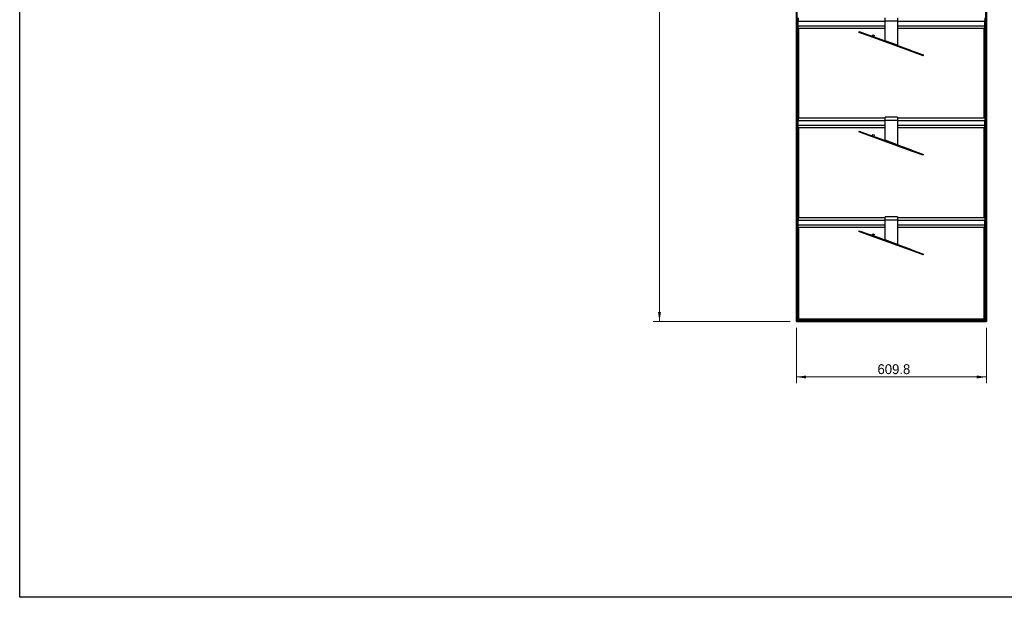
# Model space of a CAD drawing. Header units: millimetres. Extents: x 130 to 5892, y 139 to 4070.
# Tile 1 of 3: x 130 to 3292, y 140 to 1996. Entities that reach past the tile are written whole.
import ezdxf

# ---------------------------------------------------------------- set-up
doc = ezdxf.new("R2010")
doc.units = ezdxf.units.MM
doc.header["$LTSCALE"] = 20
doc.layers.add('1轮廓实线层', color=7, linetype='Continuous')
doc.styles.add('SLDTEXTSTYLE2', font='ARIAL.TTF', dxfattribs={"width": 0.948})
doc.styles.add('SLDTEXTSTYLE3', font='ARIALBD.TTF', dxfattribs={"width": 0.948})
doc.dimstyles.new('SLDDIMSTYLE0', dxfattribs={"dimtxt": 30.819824, "dimasz": 30.819824, "dimexe": 0, "dimexo": 0.0625, "dimgap": 7.704956, "dimtad": 1, "dimdec": 1, "dimrnd": 1e-09, "dimzin": 4, "dimdsep": 46, "dimtxsty": 'SLDTEXTSTYLE3', "dimsah": 1, "dimcen": 0.09, "dimadec": 0, "dimazin": 1, "dimtfac": 1, "dimtdec": 1, "dimtofl": 0, "dimtmove": 0, "dimatfit": 3, "dimfxl": 1, "dimfrac": 2, "dimtolj": 1, "dimtzin": 12, "dimarcsym": 0})
doc.dimstyles.new('SLDDIMSTYLE1', dxfattribs={"dimtxt": 30.819824, "dimasz": 30.819824, "dimexe": 0, "dimexo": 0.0625, "dimgap": 7.704956, "dimtad": 1, "dimdec": 1, "dimrnd": 1e-09, "dimzin": 12, "dimdsep": 46, "dimtxsty": 'SLDTEXTSTYLE3', "dimsah": 1, "dimcen": 0.09, "dimadec": 0, "dimazin": 3, "dimtfac": 1, "dimtdec": 1, "dimtofl": 0, "dimtmove": 0, "dimatfit": 3, "dimfxl": 1, "dimfrac": 2, "dimtolj": 1, "dimtzin": 12, "dimarcsym": 0})

# ---------------------------------------------------------------- blocks, each defined once
blk = doc.blocks.new('_D')
at = {"color": 7, "linetype": 'Continuous', "lineweight": 18}
for p, q in [((2604.9, 3426.3), (2164.9, 3426.3)), ((2184.9, 1026.3), (2184.9, 3426.3)), ((2604.9, 1026.3), (2164.9, 1026.3))]:
    blk.add_line(p, q, dxfattribs=at)
for points in [[(2184.9, 3426.3), (2180.2, 3395.5), (2189.7, 3395.5)], [(2184.9, 1026.3), (2189.7, 1057.1), (2180.2, 1057.1)]]:
    blk.add_solid(points, dxfattribs=at)
at = {"color": 7, "linetype": 'Continuous', "lineweight": 18, "insert": (2144, 2182.6), "char_height": 31.75, "attachment_point": 1, "rotation": 90, "style": 'SLDTEXTSTYLE2'}
blk.add_mtext('2400.0', dxfattribs=at)
blk = doc.blocks.new('_D_1')
at = {"color": 7, "linetype": 'Continuous', "lineweight": 18}
for p, q in [((2624.9, 1006.3), (2624.9, 828.1)), ((3234.7, 1006.3), (3234.7, 828.1)), ((2624.9, 848.1), (3234.7, 848.1))]:
    blk.add_line(p, q, dxfattribs=at)
for points in [[(2624.9, 848.1), (2655.8, 843.4), (2655.8, 852.9)], [(3234.7, 848.1), (3203.9, 852.9), (3203.9, 843.4)]]:
    blk.add_solid(points, dxfattribs=at)
at = {"color": 7, "linetype": 'Continuous', "lineweight": 18, "insert": (2885.1, 889.1), "char_height": 31.75, "attachment_point": 1, "style": 'SLDTEXTSTYLE2'}
blk.add_mtext('609.8', dxfattribs=at)

msp = doc.modelspace()

# ---------------------------------------------------------------- linework, layer by layer
at = {"color": 7, "linetype": 'Continuous', "lineweight": 25}
for p, q in [((130.48, 140), (130.48, 4070)), ((5806.63, 140), (130.48, 140))]:
    msp.add_line(p, q, dxfattribs=at)
at = {"layer": '1轮廓实线层'}
for p, q in [((2624.94, 1026.29), (2624.94, 3426.29)), ((2625.29, 3425.94), (2625.29, 1026.64)), ((2626.09, 1027.44), (2626.09, 3425.14)), ((2626.44, 3424.79), (2626.44, 1027.79)), ((3233.19, 1027.79), (3233.19, 3424.79)), ((3233.54, 3425.14), (3233.54, 1027.44)), ((3234.34, 1026.64), (3234.34, 3425.94)), ((3234.69, 3426.29), (3234.69, 1026.29)), ((2626.44, 1992.49), (2626.81, 1992.49)), ((2626.81, 2002.49), (2626.81, 1993.49)), ((2629.81, 1993.49), (2626.81, 1993.49)), ((2626.81, 1965.58), (2626.81, 1993.49)), ((2629.81, 2002.49), (2629.81, 1993.49)), ((2629.81, 1965.58), (2629.81, 1993.49)), ((2629.81, 1991.99), (2909.81, 1991.99)), ((2909.81, 1991.99), (2909.81, 2002.64)), ((2949.81, 1991.99), (2909.81, 1991.99)), ((2909.81, 1928.98), (2909.81, 1991.99)), ((2949.81, 2002.64), (2949.81, 1991.99)), ((2949.81, 1991.99), (2949.81, 1914.42)), ((2949.81, 1991.99), (3229.81, 1991.99)), ((3229.81, 2002.49), (3229.81, 1993.49)), ((3232.81, 1993.49), (3229.81, 1993.49)), ((3229.81, 1965.58), (3229.81, 1993.49)), ((3232.81, 2002.49), (3232.81, 1993.49)), ((3232.81, 1965.58), (3232.81, 1993.49)), ((2626.81, 1980.09), (2626.44, 1980.09)), ((2626.44, 1960.49), (2626.81, 1960.49)), ((2629.81, 1965.58), (2626.81, 1965.58)), ((2626.81, 1965.58), (2626.81, 1961.78)), ((2629.81, 1961.78), (2626.81, 1961.78)), ((2626.81, 1923.98), (2626.81, 1961.78)), ((2629.81, 1976.99), (2909.81, 1976.99)), ((2629.81, 1965.58), (2629.81, 1961.78)), ((2629.81, 1923.98), (2629.81, 1961.78)), ((2629.81, 1960.49), (2630.19, 1960.49)), ((2630.19, 1969.49), (2909.81, 1969.49)), ((2630.54, 1679.49), (2630.19, 1969.49)), ((2630.19, 1969.49), (2630.54, 1679.49)), ((2631.34, 1969.49), (2631.69, 1679.49)), ((2631.69, 1679.49), (2631.34, 1969.49)), ((2632.39, 1679.49), (2632.39, 1969.49)), ((2949.81, 1976.99), (3229.81, 1976.99)), ((2949.81, 1969.49), (3229.81, 1969.49)), ((3227.24, 1679.49), (3227.24, 1969.49)), ((3228.29, 1679.49), (3227.94, 1969.49)), ((3227.94, 1969.49), (3228.29, 1679.49)), ((3229.09, 1969.49), (3229.44, 1679.49)), ((3229.44, 1679.49), (3229.09, 1969.49)), ((3232.81, 1965.58), (3229.81, 1965.58)), ((3229.81, 1965.58), (3229.81, 1961.78)), ((3232.81, 1961.78), (3229.81, 1961.78)), ((3229.81, 1923.98), (3229.81, 1961.78)), ((3232.81, 1965.58), (3232.81, 1961.78)), ((3232.81, 1923.98), (3232.81, 1961.78)), ((2626.81, 1948.09), (2626.44, 1948.09)), ((2630.19, 1948.09), (2629.81, 1948.09)), ((2826.13, 1958.38), (2825.19, 1955.79)), ((2862.77, 1942.11), (2825.19, 1955.79)), ((2826.13, 1958.38), (2863.71, 1944.7)), ((2863.71, 1944.7), (2862.77, 1942.11)), ((2994.33, 1894.23), (2862.77, 1942.11)), ((2995.27, 1896.81), (2863.71, 1944.7)), ((2870.12, 1947.68), (2868.41, 1942.99)), ((2870.12, 1947.68), (2874.82, 1945.97)), ((2874.82, 1945.97), (2873.11, 1941.28)), ((2949.81, 1914.42), (2909.81, 1928.98)), ((2626.44, 1928.49), (2626.81, 1928.49)), ((2630.19, 1916.09), (2626.44, 1916.09)), ((2629.81, 1923.98), (2626.81, 1923.98)), ((2626.81, 1923.98), (2626.81, 1921.09)), ((2629.81, 1921.09), (2626.81, 1921.09)), ((2629.81, 1928.49), (2630.19, 1928.49)), ((2629.81, 1923.98), (2629.81, 1921.09)), ((3232.81, 1923.98), (3229.81, 1923.98)), ((3229.81, 1923.98), (3229.81, 1921.09)), ((3232.81, 1921.09), (3229.81, 1921.09)), ((3232.81, 1923.98), (3232.81, 1921.09)), ((2626.44, 1896.49), (2630.19, 1896.49)), ((2630.19, 1884.09), (2626.44, 1884.09)), ((2994.33, 1894.23), (2995.27, 1896.81)), ((3031.92, 1880.55), (2994.33, 1894.23)), ((2995.27, 1896.81), (3032.86, 1883.13)), ((3031.92, 1880.55), (3032.86, 1883.13)), ((2626.44, 1864.49), (2630.19, 1864.49)), ((2630.19, 1852.09), (2626.44, 1852.09)), ((2626.44, 1832.49), (2630.19, 1832.49)), ((2630.19, 1820.09), (2626.44, 1820.09)), ((2626.44, 1800.49), (2630.19, 1800.49)), ((2630.19, 1788.09), (2626.44, 1788.09)), ((2626.44, 1768.49), (2630.19, 1768.49)), ((2630.19, 1756.09), (2626.44, 1756.09)), ((2626.44, 1736.49), (2630.19, 1736.49)), ((2630.19, 1724.09), (2626.44, 1724.09)), ((2626.44, 1704.49), (2630.19, 1704.49)), ((2630.19, 1692.09), (2626.44, 1692.09)), ((2629.81, 1682.49), (2626.81, 1682.49)), ((2626.81, 1682.49), (2626.81, 1673.49)), ((2629.81, 1682.49), (2629.81, 1673.49)), ((2909.81, 1679.49), (2629.81, 1679.49)), ((2949.81, 1682.64), (2909.81, 1682.64)), ((2909.81, 1671.99), (2909.81, 1682.64)), ((2949.81, 1682.64), (2949.81, 1671.99)), ((3229.44, 1679.49), (2949.81, 1679.49)), ((3232.81, 1682.49), (3229.81, 1682.49)), ((3229.81, 1682.49), (3229.81, 1673.49)), ((3232.81, 1682.49), (3232.81, 1673.49)), ((2626.44, 1672.49), (2626.81, 1672.49)), ((2626.81, 1660.09), (2626.44, 1660.09)), ((2629.81, 1673.49), (2626.81, 1673.49)), ((2626.81, 1645.58), (2626.81, 1673.49)), ((2629.81, 1645.58), (2626.81, 1645.58)), ((2626.81, 1645.58), (2626.81, 1641.78)), ((2629.81, 1645.58), (2629.81, 1673.49)), ((2629.81, 1671.99), (2909.81, 1671.99)), ((2629.81, 1656.99), (2909.81, 1656.99)), ((2629.81, 1645.58), (2629.81, 1641.78)), ((2630.19, 1649.49), (2909.81, 1649.49)), ((2630.54, 1359.49), (2630.19, 1649.49)), ((2630.19, 1649.49), (2630.54, 1359.49)), ((2631.34, 1649.49), (2631.69, 1359.49)), ((2631.69, 1359.49), (2631.34, 1649.49)), ((2632.39, 1359.49), (2632.39, 1649.49)), ((2909.81, 1608.98), (2909.81, 1671.99)), ((2949.81, 1671.99), (2909.81, 1671.99)), ((2949.81, 1671.99), (2949.81, 1594.42)), ((2949.81, 1671.99), (3229.81, 1671.99)), ((2949.81, 1656.99), (3229.81, 1656.99)), ((2949.81, 1649.49), (3229.81, 1649.49)), ((3227.24, 1359.49), (3227.24, 1649.49)), ((3228.29, 1359.49), (3227.94, 1649.49)), ((3227.94, 1649.49), (3228.29, 1359.49)), ((3229.09, 1649.49), (3229.44, 1359.49)), ((3229.44, 1359.49), (3229.09, 1649.49)), ((3232.81, 1673.49), (3229.81, 1673.49)), ((3229.81, 1645.58), (3229.81, 1673.49)), ((3232.81, 1645.58), (3229.81, 1645.58)), ((3229.81, 1645.58), (3229.81, 1641.78)), ((3232.81, 1645.58), (3232.81, 1673.49)), ((3232.81, 1645.58), (3232.81, 1641.78)), ((2626.44, 1640.49), (2626.81, 1640.49)), ((2626.81, 1628.09), (2626.44, 1628.09)), ((2629.81, 1641.78), (2626.81, 1641.78)), ((2626.81, 1603.98), (2626.81, 1641.78)), ((2629.81, 1603.98), (2629.81, 1641.78)), ((2629.81, 1640.49), (2630.19, 1640.49)), ((2630.19, 1628.09), (2629.81, 1628.09)), ((2826.13, 1638.38), (2825.19, 1635.79)), ((2862.77, 1622.11), (2825.19, 1635.79)), ((2826.13, 1638.38), (2863.71, 1624.7)), ((2863.71, 1624.7), (2862.77, 1622.11)), ((2994.33, 1574.23), (2862.77, 1622.11)), ((2995.27, 1576.81), (2863.71, 1624.7)), ((2870.12, 1627.68), (2868.41, 1622.99)), ((2870.12, 1627.68), (2874.82, 1625.97)), ((2874.82, 1625.97), (2873.11, 1621.28)), ((3232.81, 1641.78), (3229.81, 1641.78)), ((3229.81, 1603.98), (3229.81, 1641.78)), ((3232.81, 1603.98), (3232.81, 1641.78)), ((2626.44, 1608.49), (2626.81, 1608.49)), ((2630.19, 1596.09), (2626.44, 1596.09)), ((2629.81, 1603.98), (2626.81, 1603.98)), ((2626.81, 1603.98), (2626.81, 1601.09)), ((2629.81, 1601.09), (2626.81, 1601.09)), ((2629.81, 1608.49), (2630.19, 1608.49)), ((2629.81, 1603.98), (2629.81, 1601.09)), ((2949.81, 1594.42), (2909.81, 1608.98)), ((3232.81, 1603.98), (3229.81, 1603.98)), ((3229.81, 1603.98), (3229.81, 1601.09)), ((3232.81, 1601.09), (3229.81, 1601.09)), ((3232.81, 1603.98), (3232.81, 1601.09)), ((2626.44, 1576.49), (2630.19, 1576.49)), ((2630.19, 1564.09), (2626.44, 1564.09)), ((2994.33, 1574.23), (2995.27, 1576.81)), ((3031.92, 1560.55), (2994.33, 1574.23)), ((2995.27, 1576.81), (3032.86, 1563.13)), ((3031.92, 1560.55), (3032.86, 1563.13)), ((2626.44, 1544.49), (2630.19, 1544.49)), ((2630.19, 1532.09), (2626.44, 1532.09)), ((2626.44, 1512.49), (2630.19, 1512.49)), ((2630.19, 1500.09), (2626.44, 1500.09)), ((2626.44, 1480.49), (2630.19, 1480.49)), ((2630.19, 1468.09), (2626.44, 1468.09)), ((2626.44, 1448.49), (2630.19, 1448.49)), ((2630.19, 1436.09), (2626.44, 1436.09)), ((2626.44, 1416.49), (2630.19, 1416.49)), ((2630.19, 1404.09), (2626.44, 1404.09)), ((2626.44, 1384.49), (2630.19, 1384.49)), ((2630.19, 1372.09), (2626.44, 1372.09)), ((2629.81, 1362.49), (2626.81, 1362.49)), ((2626.81, 1362.49), (2626.81, 1353.49)), ((2629.81, 1362.49), (2629.81, 1353.49)), ((2949.81, 1362.64), (2909.81, 1362.64)), ((2909.81, 1351.99), (2909.81, 1362.64)), ((2949.81, 1362.64), (2949.81, 1351.99)), ((3232.81, 1362.49), (3229.81, 1362.49)), ((3229.81, 1362.49), (3229.81, 1353.49)), ((3232.81, 1362.49), (3232.81, 1353.49)), ((2626.44, 1352.49), (2626.81, 1352.49)), ((2626.81, 1340.09), (2626.44, 1340.09)), ((2629.81, 1353.49), (2626.81, 1353.49)), ((2626.81, 1325.58), (2626.81, 1353.49)), ((2909.81, 1359.49), (2629.81, 1359.49)), ((2629.81, 1325.58), (2629.81, 1353.49)), ((2629.81, 1351.99), (2909.81, 1351.99)), ((2629.81, 1336.99), (2909.81, 1336.99)), ((2630.19, 1329.49), (2909.81, 1329.49)), ((2630.19, 1031.54), (2630.19, 1329.49)), ((2630.19, 1329.49), (2630.54, 1031.89)), ((2631.34, 1032.69), (2631.69, 1329.49)), ((2631.69, 1329.49), (2631.69, 1033.04)), ((2632.39, 1033.74), (2632.39, 1329.49)), ((2909.81, 1288.98), (2909.81, 1351.99)), ((2949.81, 1351.99), (2909.81, 1351.99)), ((3229.44, 1359.49), (2949.81, 1359.49)), ((2949.81, 1351.99), (2949.81, 1274.42)), ((2949.81, 1351.99), (3229.81, 1351.99)), ((2949.81, 1336.99), (3229.81, 1336.99)), ((2949.81, 1329.49), (3229.44, 1329.49)), ((3227.24, 1033.74), (3227.24, 1329.49)), ((3227.94, 1033.04), (3227.94, 1329.49)), ((3227.94, 1329.49), (3228.29, 1032.69)), ((3229.09, 1031.89), (3229.44, 1329.49)), ((3229.44, 1329.49), (3229.44, 1031.54)), ((3232.81, 1353.49), (3229.81, 1353.49)), ((3229.81, 1325.58), (3229.81, 1353.49)), ((3232.81, 1325.58), (3232.81, 1353.49)), ((2626.44, 1320.49), (2626.81, 1320.49)), ((2626.81, 1308.09), (2626.44, 1308.09)), ((2629.81, 1325.58), (2626.81, 1325.58)), ((2626.81, 1325.58), (2626.81, 1321.78)), ((2629.81, 1321.78), (2626.81, 1321.78)), ((2626.81, 1283.98), (2626.81, 1321.78)), ((2629.81, 1325.58), (2629.81, 1321.78)), ((2629.81, 1283.98), (2629.81, 1321.78)), ((2629.81, 1320.49), (2630.19, 1320.49)), ((2630.19, 1308.09), (2629.81, 1308.09)), ((2826.13, 1318.38), (2825.19, 1315.79)), ((2862.77, 1302.11), (2825.19, 1315.79)), ((2826.13, 1318.38), (2863.71, 1304.7)), ((2863.71, 1304.7), (2862.77, 1302.11)), ((2994.33, 1254.23), (2862.77, 1302.11)), ((2995.27, 1256.81), (2863.71, 1304.7)), ((2870.12, 1307.68), (2868.41, 1302.99)), ((2870.12, 1307.68), (2874.82, 1305.97)), ((2874.82, 1305.97), (2873.11, 1301.28)), ((3232.81, 1325.58), (3229.81, 1325.58)), ((3229.81, 1325.58), (3229.81, 1321.78)), ((3232.81, 1321.78), (3229.81, 1321.78)), ((3229.81, 1283.98), (3229.81, 1321.78)), ((3232.81, 1325.58), (3232.81, 1321.78)), ((3232.81, 1283.98), (3232.81, 1321.78)), ((2626.44, 1288.49), (2626.81, 1288.49)), ((2630.19, 1276.09), (2626.44, 1276.09)), ((2629.81, 1283.98), (2626.81, 1283.98)), ((2626.81, 1283.98), (2626.81, 1281.09)), ((2629.81, 1281.09), (2626.81, 1281.09)), ((2629.81, 1288.49), (2630.19, 1288.49)), ((2629.81, 1283.98), (2629.81, 1281.09)), ((2949.81, 1274.42), (2909.81, 1288.98)), ((3232.81, 1283.98), (3229.81, 1283.98)), ((3229.81, 1283.98), (3229.81, 1281.09)), ((3232.81, 1281.09), (3229.81, 1281.09)), ((3232.81, 1283.98), (3232.81, 1281.09)), ((2626.44, 1256.49), (2630.19, 1256.49)), ((2630.19, 1244.09), (2626.44, 1244.09)), ((2994.33, 1254.23), (2995.27, 1256.81)), ((3031.92, 1240.55), (2994.33, 1254.23)), ((2995.27, 1256.81), (3032.86, 1243.13)), ((3031.92, 1240.55), (3032.86, 1243.13)), ((2626.44, 1224.49), (2630.19, 1224.49)), ((2630.19, 1212.09), (2626.44, 1212.09)), ((2626.44, 1192.49), (2630.19, 1192.49)), ((2630.19, 1180.09), (2626.44, 1180.09)), ((2626.44, 1160.49), (2630.19, 1160.49)), ((2630.19, 1148.09), (2626.44, 1148.09)), ((2626.44, 1128.49), (2630.19, 1128.49)), ((2630.19, 1116.09), (2626.44, 1116.09)), ((2626.44, 1096.49), (2630.19, 1096.49)), ((2630.19, 1084.09), (2626.44, 1084.09)), ((2626.44, 1064.49), (2630.19, 1064.49)), ((2630.19, 1052.09), (2626.44, 1052.09)), ((2624.94, 1026.29), (3234.69, 1026.29)), ((2626.09, 1027.44), (2625.29, 1026.64)), ((2625.29, 1026.64), (2626.09, 1027.44)), ((2625.29, 1026.64), (3234.34, 1026.64)), ((2626.09, 1027.44), (3233.54, 1027.44)), ((2626.44, 1032.49), (2630.19, 1032.49)), ((2630.19, 1031.54), (2626.44, 1027.79)), ((2630.19, 1031.54), (2626.44, 1027.79)), ((2626.44, 1027.79), (3233.19, 1027.79)), ((2630.19, 1031.54), (3229.44, 1031.54)), ((2631.34, 1032.69), (2630.54, 1031.89)), ((2630.54, 1031.89), (2631.34, 1032.69)), ((2630.54, 1031.89), (3229.09, 1031.89)), ((2631.34, 1032.69), (3228.29, 1032.69)), ((2632.39, 1033.74), (2631.69, 1033.04)), ((2632.39, 1033.74), (2631.69, 1033.04)), ((2631.69, 1033.04), (3227.94, 1033.04)), ((3227.24, 1033.74), (2632.39, 1033.74)), ((3227.24, 1033.74), (3227.94, 1033.04)), ((3227.24, 1033.74), (3227.94, 1033.04)), ((3227.94, 1033.04), (3228.29, 1032.69)), ((3228.29, 1032.69), (3229.09, 1031.89)), ((3228.29, 1032.69), (3229.09, 1031.89)), ((3229.09, 1031.89), (3229.44, 1031.54)), ((3229.44, 1031.54), (3233.19, 1027.79)), ((3233.19, 1027.79), (3233.54, 1027.44)), ((3233.54, 1027.44), (3234.34, 1026.64)), ((3233.54, 1027.44), (3234.34, 1026.64)), ((3234.34, 1026.64), (3234.69, 1026.29))]:
    msp.add_line(p, q, dxfattribs=at)
for points, knots in [([(2909.7, 1927.96), (2909.71, 1928.1), (2909.75, 1928.43), (2909.79, 1928.78), (2909.81, 1928.98)], [0, 0, 0, 0, 0.4306808, 1, 1, 1, 1]), ([(2910.75, 1927.57), (2910.66, 1927.63), (2910.44, 1927.74), (2910.18, 1928.11), (2909.98, 1928.56), (2909.86, 1928.86), (2909.81, 1928.98)], [0, 0, 0, 0, 0.2437522, 0.528543, 0.8135258, 1, 1, 1, 1]), ([(2909.7, 1607.96), (2909.71, 1608.1), (2909.75, 1608.43), (2909.79, 1608.78), (2909.81, 1608.98)], [0, 0, 0, 0, 0.4306808, 1, 1, 1, 1]), ([(2910.75, 1607.57), (2910.66, 1607.63), (2910.44, 1607.74), (2910.18, 1608.11), (2909.98, 1608.56), (2909.86, 1608.86), (2909.81, 1608.98)], [0, 0, 0, 0, 0.2437522, 0.528543, 0.8135258, 1, 1, 1, 1]), ([(2909.7, 1287.96), (2909.71, 1288.1), (2909.75, 1288.43), (2909.79, 1288.78), (2909.81, 1288.98)], [0, 0, 0, 0, 0.4306808, 1, 1, 1, 1]), ([(2910.75, 1287.57), (2910.66, 1287.63), (2910.44, 1287.74), (2910.18, 1288.11), (2909.98, 1288.56), (2909.86, 1288.86), (2909.81, 1288.98)], [0, 0, 0, 0, 0.2437522, 0.528543, 0.8135258, 1, 1, 1, 1]), ([(2625.29, 1026.64), (2625.25, 1026.6), (2625.2, 1026.56), (2625.12, 1026.47), (2625.08, 1026.43), (2625.01, 1026.36), (2624.98, 1026.33), (2624.95, 1026.3), (2624.94, 1026.29), (2624.94, 1026.29)], [0, 0, 0, 0, 0.25, 0.25, 0.5, 0.5, 0.75, 0.75, 1, 1, 1, 1]), ([(2625.29, 1026.64), (2625.25, 1026.6), (2625.2, 1026.56), (2625.12, 1026.47), (2625.08, 1026.43), (2625.01, 1026.36), (2624.98, 1026.33), (2624.95, 1026.3), (2624.94, 1026.29), (2624.94, 1026.29)], [0, 0, 0, 0, 0.25, 0.25, 0.5, 0.5, 0.75, 0.75, 1, 1, 1, 1]), ([(2626.44, 1027.79), (2626.44, 1027.79), (2626.43, 1027.78), (2626.4, 1027.75), (2626.37, 1027.72), (2626.3, 1027.66), (2626.26, 1027.61), (2626.17, 1027.53), (2626.13, 1027.48), (2626.09, 1027.44)], [0, 0, 0, 0, 0.25, 0.25, 0.5, 0.5, 0.75, 0.75, 1, 1, 1, 1]), ([(2626.44, 1027.79), (2626.44, 1027.79), (2626.43, 1027.78), (2626.4, 1027.75), (2626.37, 1027.72), (2626.3, 1027.66), (2626.26, 1027.61), (2626.17, 1027.53), (2626.13, 1027.48), (2626.09, 1027.44)], [0, 0, 0, 0, 0.25, 0.25, 0.5, 0.5, 0.75, 0.75, 1, 1, 1, 1]), ([(2630.54, 1031.89), (2630.5, 1031.85), (2630.45, 1031.81), (2630.37, 1031.72), (2630.33, 1031.68), (2630.26, 1031.61), (2630.23, 1031.58), (2630.2, 1031.55), (2630.19, 1031.54), (2630.19, 1031.54)], [0, 0, 0, 0, 0.25, 0.25, 0.5, 0.5, 0.75, 0.75, 1, 1, 1, 1]), ([(2630.54, 1031.89), (2630.5, 1031.85), (2630.45, 1031.81), (2630.37, 1031.72), (2630.33, 1031.68), (2630.26, 1031.61), (2630.23, 1031.58), (2630.2, 1031.55), (2630.19, 1031.54), (2630.19, 1031.54)], [0, 0, 0, 0, 0.25, 0.25, 0.5, 0.5, 0.75, 0.75, 1, 1, 1, 1]), ([(2631.69, 1033.04), (2631.69, 1033.04), (2631.68, 1033.03), (2631.65, 1033), (2631.62, 1032.97), (2631.55, 1032.91), (2631.51, 1032.86), (2631.42, 1032.78), (2631.38, 1032.73), (2631.34, 1032.69)], [0, 0, 0, 0, 0.25, 0.25, 0.5, 0.5, 0.75, 0.75, 1, 1, 1, 1]), ([(2631.69, 1033.04), (2631.69, 1033.04), (2631.68, 1033.03), (2631.65, 1033), (2631.62, 1032.97), (2631.55, 1032.91), (2631.51, 1032.86), (2631.42, 1032.78), (2631.38, 1032.73), (2631.34, 1032.69)], [0, 0, 0, 0, 0.25, 0.25, 0.5, 0.5, 0.75, 0.75, 1, 1, 1, 1]), ([(3227.94, 1033.04), (3227.94, 1033.04), (3227.95, 1033.03), (3227.98, 1033), (3228.01, 1032.97), (3228.08, 1032.91), (3228.12, 1032.86), (3228.2, 1032.78), (3228.25, 1032.73), (3228.29, 1032.69)], [0, 0, 0, 0, 0.25, 0.25, 0.5, 0.5, 0.75, 0.75, 1, 1, 1, 1]), ([(3229.09, 1031.89), (3229.13, 1031.85), (3229.17, 1031.81), (3229.26, 1031.72), (3229.3, 1031.68), (3229.37, 1031.61), (3229.4, 1031.58), (3229.43, 1031.55), (3229.44, 1031.54), (3229.44, 1031.54)], [0, 0, 0, 0, 0.25, 0.25, 0.5, 0.5, 0.75, 0.75, 1, 1, 1, 1]), ([(3233.19, 1027.79), (3233.19, 1027.79), (3233.2, 1027.78), (3233.23, 1027.75), (3233.26, 1027.72), (3233.33, 1027.66), (3233.37, 1027.61), (3233.45, 1027.53), (3233.5, 1027.48), (3233.54, 1027.44)], [0, 0, 0, 0, 0.25, 0.25, 0.5, 0.5, 0.75, 0.75, 1, 1, 1, 1]), ([(3234.34, 1026.64), (3234.38, 1026.6), (3234.42, 1026.56), (3234.51, 1026.47), (3234.55, 1026.43), (3234.62, 1026.36), (3234.65, 1026.33), (3234.68, 1026.3), (3234.69, 1026.29), (3234.69, 1026.29)], [0, 0, 0, 0, 0.25, 0.25, 0.5, 0.5, 0.75, 0.75, 1, 1, 1, 1])]:
    msp.add_open_spline(points, degree=3, knots=knots, dxfattribs=at)
for points in [[(2949.81, 1914.42), (2949.77, 1914.3), (2949.7, 1914.05), (2949.6, 1913.73), (2949.54, 1913.51), (2949.54, 1913.47), (2949.54, 1913.46)], [(2949.81, 1594.42), (2949.77, 1594.3), (2949.7, 1594.05), (2949.6, 1593.73), (2949.54, 1593.51), (2949.54, 1593.47), (2949.54, 1593.46)], [(2949.81, 1274.42), (2949.77, 1274.3), (2949.7, 1274.05), (2949.6, 1273.73), (2949.54, 1273.51), (2949.54, 1273.47), (2949.54, 1273.46)]]:
    msp.add_open_spline(points, degree=3, dxfattribs=at)

# ---------------------------------------------------------------- dimensions: what is measured, and where the dimension line sits
at = {"color": 7, "linetype": 'Continuous', "lineweight": 18}
dim = msp.add_linear_dim(base=(2184.94, 3426.29), p1=(2624.94, 1026.29), p2=(2624.94, 3426.29), angle=90, dimstyle='SLDDIMSTYLE0', dxfattribs=at)
dim.commit()
dim.dimension.update_dxf_attribs({"geometry": '_D', "text_midpoint": (2184.94, 2247.23), "dimtype": 160})
dim = msp.add_linear_dim(base=(3234.68903418, 848.1314856), p1=(2624.93903418, 1026.29248436), p2=(3234.68903418, 1026.29248436), dimstyle='SLDDIMSTYLE1', dxfattribs=at)
dim.commit()
dim.dimension.update_dxf_attribs({"geometry": '_D_1', "text_midpoint": (2937.9770462, 848.1314856), "dimtype": 160})

doc.saveas('drawing.dxf')
